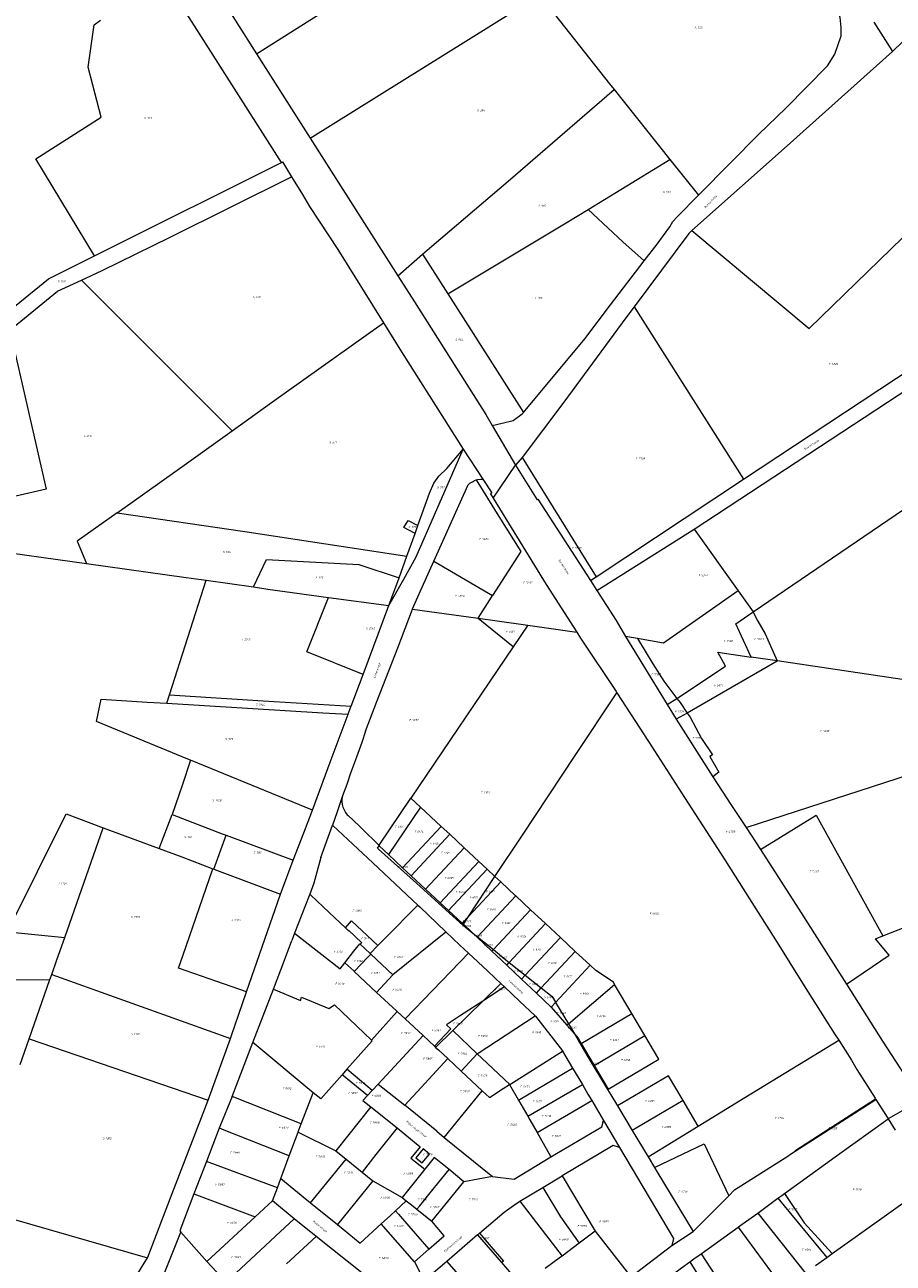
# Model space of a CAD drawing. Header units: metres. Extents: x 200548 to 205192, y 394703 to 399160.
# Tile 31 of 38: x 203335 to 203719, y 397116 to 397664. Entities that reach past the tile are written whole.
import ezdxf
from ezdxf.enums import TextEntityAlignment as Align
from ezdxf.lldxf.tags import DXFTag

# ---------------------------------------------------------------- set-up
doc = ezdxf.new("R2010")
doc.units = ezdxf.units.M
doc.layers.get('0').update_dxf_attribs({"lineweight": 25})
for name, color, linetype, lineweight in [('B-WE-KG-GRENS_PERCEEL-G', 150, 'KG-PERCEEL', 18), ('B-WE-KG-GRENS_PERCEEL-S', 150, 'Continuous', 25), ('B-WE-OG-BEBOUWING_STRAATNAAM-T18', 10, 'Continuous', 18)]:
    doc.layers.add(name, color=color, linetype=linetype, lineweight=lineweight)
doc.styles.add('NLCS-ISO', font='NLCS-ISO.ttf')
doc.styles.add('NLCS-ISO-M500-T18', font='NLCS-ISO.ttf', dxfattribs={"height": 0.9})
doc.styles.get("Standard").update_dxf_attribs({"font": 'NLCS-ISO.ttf'})
tags = doc.linetypes.add('KG-PERCEEL', pattern='A,5.5,-2,["P",Standard,S=1.8,R=0,X=-0.5,Y=-0.9],-2,5.5,-2,[5,NLCS.shx,S=0.75,R=0,X=0,Y=0],-2', length=19).pattern_tags.tags
tags[6] = DXFTag(74, 10)

# ---------------------------------------------------------------- blocks, each defined once
blk = doc.blocks.new('SKG-PERCEELNUMMER-SO')
at = {"style": 'NLCS-ISO', "oblique": 10, "flags": 1}
for tag, p in [('GEMEENTECODE', (0, 2.6)), ('PERCEELGROOTTE', (0, -2.4))]:
    blk.add_attdef(tag, text='', height=1.8, dxfattribs=at).set_placement(p, align=Align.MIDDLE_CENTER)
at = {"style": 'NLCS-ISO', "oblique": 10}
blk.add_attdef('SECTIE', text='', height=1.8, dxfattribs=at).set_placement((-0.5, 0), align=Align.MIDDLE_RIGHT)
blk.add_attdef('PERCEELNUMMER', text='', height=1.8, dxfattribs=at).set_placement((0.5, 0), align=Align.MIDDLE_LEFT)

msp = doc.modelspace()

# ---------------------------------------------------------------- linework, layer by layer
at = {"layer": 'B-WE-KG-GRENS_PERCEEL-G', "flags": 128}
for points in [[(203437.301, 397650.678), (203549.904, 397722.082), (203630.103, 397772.527)], [(203632.574, 397588.237), (203646.764, 397602.594), (203659.066, 397615.143), (203671.283, 397626.942), (203689.666, 397645.464), (203692.894, 397650.615), (203695.627, 397658.713), (203695.594, 397662.417), (203695.207, 397666.834), (203693.503, 397672.173), (203681.787, 397691.07), (203675.667, 397700.591)], [(203448.342, 397602.723), (203396.199, 397684.833)], [(203413.777, 397687.85), (203426.782, 397667.218), (203437.301, 397650.678)], [(203718.365, 397651.759), (203749.221, 397681.844), (203753.168, 397678.644)], [(203460.967, 397613.482), (203561.47, 397676.236), (203562.385, 397676.814)], [(203562.385, 397676.814), (203593.336, 397637.448), (203595.294, 397634.993)], [(203365.625, 397561.485), (203339.742, 397604.381), (203368.593, 397622.77), (203362.932, 397644.798), (203365.486, 397663.624), (203368.34, 397665.593)], [(203710.049, 397664.778), (203718.365, 397651.759)], [(203718.365, 397651.759), (203671.783, 397610.063), (203629.706, 397572.588)], [(203437.301, 397650.678), (203460.967, 397613.482)], [(203510.691, 397562.16), (203514.717, 397565.662), (203548.434, 397594.508), (203595.294, 397634.993)], [(203595.294, 397634.993), (203619.976, 397604.048)], [(203460.967, 397613.482), (203469.231, 397600.496), (203499.708, 397552.608)], [(203365.625, 397561.485), (203369.179, 397563.265), (203448.342, 397602.723)], [(203448.342, 397602.723), (203448.786, 397602.968), (203452.686, 397596.31)], [(203583.797, 397581.988), (203619.976, 397604.048)], [(203619.976, 397604.048), (203632.574, 397588.237)], [(203359.88, 397550.684), (203369.032, 397554.932), (203399.13, 397569.661), (203452.686, 397596.31)], [(203452.686, 397596.31), (203457.598, 397588.494), (203460.762, 397583.314), (203473.262, 397564.297), (203493.346, 397531.854)], [(203608.659, 397559.293), (203614.329, 397566.659), (203619.973, 397574.329), (203621.314, 397576.664), (203623.147, 397578.691), (203632.574, 397588.237)], [(203629.706, 397572.588), (203681.45, 397529.329), (203743.494, 397589.628)], [(203521.871, 397544.58), (203574.098, 397576.085), (203583.797, 397581.988)], [(203583.797, 397581.988), (203599.183, 397567.704), (203608.659, 397559.293)], [(203628.472, 397571.489), (203628.256, 397571.295), (203604.139, 397538.969)], [(203629.706, 397572.588), (203628.472, 397571.489)], [(203309.439, 397522.345), (203326.362, 397535.744), (203345.392, 397551.347), (203365.625, 397561.485)], [(203499.708, 397552.608), (203510.691, 397562.16)], [(203510.691, 397562.16), (203521.871, 397544.58)], [(203555.225, 397492.224), (203582.379, 397524.718), (203593.677, 397539.803), (203608.659, 397559.293)], [(203499.708, 397552.608), (203507.029, 397541.109), (203538.594, 397491.31), (203541.363, 397486.404)], [(203328.277, 397528.606), (203349.324, 397545.787), (203359.88, 397550.684)], [(203359.88, 397550.684), (203394.729, 397515.866), (203426.519, 397484.096)], [(203521.871, 397544.58), (203533.02, 397527.053), (203555.225, 397492.224)], [(203652.539, 397462.76), (203742.641, 397522.225), (203772.753, 397541.907)], [(203604.139, 397538.969), (203600.457, 397534.029), (203573.151, 397496.715), (203554.614, 397472.292)], [(203604.139, 397538.969), (203652.539, 397462.76)], [(203630.672, 397440.649), (203776.275, 397536.213), (203798.602, 397499.79)], [(203426.519, 397484.096), (203443.963, 397496.607), (203493.346, 397531.854)], [(203493.346, 397531.854), (203501.285, 397519.035), (203528.585, 397475.916)], [(203328.277, 397528.606), (203344.288, 397458.295), (203270.228, 397441.193), (203270.275, 397437.677)], [(203541.363, 397486.404), (203545.786, 397487.41), (203550.769, 397488.602), (203554.642, 397491.528), (203555.225, 397492.224)], [(203375.739, 397447.845), (203401.169, 397465.918), (203426.519, 397484.096)], [(203541.363, 397486.404), (203551.771, 397468.883)], [(203495.825, 397406.81), (203502.395, 397418.575), (203507.908, 397428.408), (203528.585, 397475.916)], [(203508.608, 397442.199), (203513.732, 397456.489), (203515.624, 397460.987), (203517.868, 397464.015), (203521.435, 397467.442), (203528.585, 397475.916)], [(203528.585, 397475.916), (203537.289, 397462.752)], [(203554.614, 397472.292), (203551.771, 397468.883)], [(203554.614, 397472.292), (203587.365, 397419.491)], [(203541.805, 397454.345), (203551.771, 397468.883)], [(203551.771, 397468.883), (203561.311, 397453.586), (203561.647, 397453.821), (203584.828, 397417.846)], [(203515.672, 397426.48), (203519.006, 397433.911), (203526.744, 397451.142), (203530.774, 397460.262), (203531.536, 397460.934), (203531.913, 397461.117), (203532.739, 397461.477), (203533.586, 397462.086), (203534.325, 397462.379)], [(203534.325, 397462.379), (203534.408, 397462.411), (203534.96, 397462.542), (203536.363, 397462.721), (203537.289, 397462.752)], [(203534.325, 397462.379), (203544.411, 397446.16), (203554.043, 397430.775), (203541.632, 397411.326)], [(203537.289, 397462.752), (203541.347, 397456.611), (203540.66, 397456.167), (203541.805, 397454.345)], [(203587.365, 397419.491), (203652.539, 397462.76)], [(203541.805, 397454.345), (203565.341, 397416.147), (203578.786, 397395.07)], [(203656.759, 397404.018), (203726.927, 397451.845)], [(203375.739, 397447.845), (203358.08, 397435.297), (203362.112, 397425.394)], [(203375.739, 397447.845), (203432.073, 397439.52), (203503.749, 397428.713)], [(203507.344, 397438.669), (203502.414, 397441.329), (203504.257, 397444.424), (203508.608, 397442.199)], [(203503.749, 397428.713), (203507.344, 397438.669)], [(203507.344, 397438.669), (203508.608, 397442.199)], [(203587.664, 397413.459), (203630.672, 397440.649)], [(203630.672, 397440.649), (203650.146, 397413.306)], [(203287.611, 397435.91), (203315.559, 397431.919), (203362.112, 397425.394)], [(203435.966, 397415.119), (203441.762, 397427.26), (203482.534, 397424.955), (203500.267, 397419.031)], [(203500.267, 397419.031), (203503.749, 397428.713)], [(203362.112, 397425.394), (203406.196, 397419.267), (203415.069, 397418.04)], [(203506.197, 397405.302), (203506.232, 397405.396), (203509.2, 397412.037), (203515.672, 397426.48)], [(203515.672, 397426.48), (203541.632, 397411.326)], [(203398.793, 397367.338), (203415.069, 397418.04)], [(203415.069, 397418.04), (203435.966, 397415.119)], [(203495.825, 397406.81), (203500.267, 397419.031)], [(203584.828, 397417.846), (203587.365, 397419.491)], [(203584.828, 397417.846), (203587.664, 397413.459)], [(203435.966, 397415.119), (203442.344, 397414.127), (203469.12, 397410.464)], [(203459.52, 397386.353), (203469.12, 397410.464)], [(203469.12, 397410.464), (203495.825, 397406.81)], [(203535.28, 397401.244), (203540.346, 397409.298), (203541.632, 397411.326)], [(203587.664, 397413.459), (203596.219, 397400.199), (203600.319, 397393.224)], [(203650.146, 397413.306), (203617.122, 397390.219), (203605.712, 397392.288)], [(203650.146, 397413.306), (203656.759, 397404.018)], [(203484.352, 397376.41), (203495.825, 397406.81)], [(203485.503, 397351.344), (203490.523, 397364.382), (203499.69, 397388.09), (203506.197, 397405.302)], [(203506.197, 397405.302), (203535.28, 397401.244)], [(203550.669, 397388.537), (203535.193, 397401.107), (203535.28, 397401.244)], [(203535.28, 397401.244), (203543.558, 397400.096), (203557.146, 397398.187)], [(203655.875, 397384.049), (203649.041, 397398.714), (203656.759, 397404.018)], [(203656.759, 397404.018), (203656.795, 397403.966), (203658.882, 397399.882), (203662.035, 397394.394), (203667.339, 397382.335)], [(203557.179, 397398.182), (203550.669, 397388.537)], [(203557.146, 397398.187), (203557.179, 397398.182)], [(203557.179, 397398.182), (203578.786, 397395.07)], [(203578.786, 397395.07), (203580.477, 397392.418), (203596.18, 397368.838), (203596.549, 397368.266)], [(203550.669, 397388.537), (203505.523, 397321.648)], [(203605.712, 397392.288), (203600.319, 397393.224)], [(203600.319, 397393.224), (203618.687, 397363.089)], [(203605.712, 397392.288), (203612.408, 397381.063), (203617.334, 397373.362), (203622.979, 397365.728)], [(203484.352, 397376.41), (203459.52, 397386.353)], [(203622.979, 397365.728), (203644.526, 397380.055), (203641.183, 397386.249), (203655.875, 397384.049)], [(203667.339, 397382.335), (203655.875, 397384.049)], [(203667.339, 397382.335), (203667.399, 397382.2), (203627.629, 397359.291)], [(203814.307, 397360.436), (203667.339, 397382.335)], [(203479.063, 397362.396), (203484.352, 397376.41)], [(203397.638, 397363.739), (203398.793, 397367.338)], [(203398.793, 397367.338), (203440.297, 397364.782)], [(203542.654, 397287.062), (203554.754, 397305.382), (203578.121, 397340.563), (203596.549, 397368.266)], [(203596.549, 397368.266), (203610.527, 397346.672), (203626.465, 397322.01), (203644.301, 397294.374), (203655.152, 397277.244), (203666.615, 397259.105), (203679.311, 397238.789), (203692.751, 397217.505), (203694.562, 397214.664)], [(203408.08, 397338.487), (203406.994, 397338.931), (203366.529, 397355.558), (203368.63, 397365.41), (203389.018, 397364.155), (203397.638, 397363.739)], [(203397.638, 397363.739), (203466.58, 397359.479), (203477.78, 397358.799)], [(203440.297, 397364.782), (203479.063, 397362.396)], [(203477.78, 397358.799), (203478.812, 397361.73), (203479.063, 397362.396)], [(203618.687, 397363.089), (203622.979, 397365.728)], [(203618.687, 397363.089), (203622.784, 397356.638)], [(203622.979, 397365.728), (203624.466, 397363.929), (203627.629, 397359.291)], [(203462.025, 397316.419), (203469.904, 397337.64), (203477.78, 397358.799)], [(203627.629, 397359.291), (203622.784, 397356.638)], [(203622.784, 397356.638), (203638.876, 397331.12)], [(203627.629, 397359.291), (203628.881, 397357.442), (203633.863, 397348.113), (203638.755, 397340.789), (203637.643, 397340.052), (203641.616, 397333.197), (203638.876, 397331.12)], [(203485.503, 397351.344), (203483.794, 397346.371), (203482.054, 397341.452), (203480.428, 397336.956), (203478.875, 397332.717), (203477.136, 397327.72), (203475.353, 397322.658)], [(203653.647, 397308.662), (203793.04, 397353.931)], [(203408.08, 397338.487), (203404.366, 397327.354)], [(203462.025, 397316.419), (203408.08, 397338.487)], [(203638.876, 397331.12), (203647.221, 397318.483), (203653.647, 397308.662)], [(203404.366, 397327.354), (203399.946, 397314.505)], [(203475.353, 397322.658), (203472.738, 397315.227)], [(203475.353, 397322.658), (203474.982, 397321.259), (203474.947, 397320.145), (203475.119, 397318.949), (203475.48, 397317.711), (203475.976, 397316.528), (203476.634, 397315.406), (203477.401, 397314.39), (203477.832, 397313.953), (203482.587, 397309.422), (203486.274, 397305.791), (203488.81, 397303.405), (203491.446, 397300.796)], [(203491.533, 397300.925), (203505.523, 397321.648)], [(203509.73, 397317.775), (203495.596, 397296.764)], [(203509.73, 397317.775), (203505.523, 397321.648)], [(203509.73, 397317.775), (203518.917, 397309.202)], [(203312.716, 397264.138), (203327.822, 397263.768), (203353.209, 397314.694), (203369.51, 397308.627)], [(203394.218, 397299.43), (203399.946, 397314.505)], [(203399.946, 397314.505), (203422.094, 397305.94), (203423.913, 397305.262)], [(203453.531, 397294.263), (203458.232, 397306.294), (203462.025, 397316.419)], [(203472.738, 397315.227), (203470.809, 397309.745)], [(203659.93, 397298.989), (203684.647, 397314.221), (203714, 397260.762)], [(203352.533, 397260.09), (203369.51, 397308.627)], [(203369.51, 397308.627), (203394.218, 397299.43)], [(203465.741, 397295.445), (203470.809, 397309.745)], [(203470.809, 397309.745), (203470.984, 397309.582)], [(203470.984, 397309.582), (203488.627, 397293.081), (203508.598, 397274.368)], [(203501.846, 397290.891), (203518.917, 397309.202)], [(203518.917, 397309.202), (203522.645, 397305.723)], [(203653.647, 397308.662), (203659.93, 397298.989)], [(203418.449, 397290.313), (203423.913, 397305.262)], [(203423.913, 397305.262), (203453.531, 397294.263)], [(203491.533, 397300.925), (203491.446, 397300.796)], [(203491.446, 397300.796), (203491.575, 397300.668)], [(203522.645, 397305.723), (203505.562, 397287.399)], [(203522.645, 397305.723), (203529.037, 397299.758)], [(203394.218, 397299.43), (203404.249, 397295.695), (203417.94, 397290.506)], [(203465.741, 397295.445), (203462.686, 397284.124), (203460.837, 397279.287)], [(203490.809, 397299.528), (203491.51, 397300.572)], [(203490.809, 397299.528), (203491.176, 397299.192), (203507.963, 397284.173), (203524.212, 397269.426), (203528.485, 397265.608)], [(203491.51, 397300.572), (203491.575, 397300.668)], [(203495.596, 397296.764), (203491.51, 397300.572)], [(203501.846, 397290.891), (203495.596, 397296.764)], [(203529.037, 397299.758), (203511.952, 397281.394)], [(203529.037, 397299.758), (203535.485, 397293.747)], [(203659.93, 397298.989), (203677.902, 397271.069), (203697.961, 397239.442)], [(203432.914, 397236.074), (203419.751, 397240.656), (203402.81, 397246.552), (203404.677, 397251.976), (203417.94, 397290.506)], [(203417.94, 397290.506), (203418.449, 397290.313)], [(203418.449, 397290.313), (203447.848, 397279.215)], [(203447.848, 397279.215), (203448.269, 397280.455), (203453.531, 397294.263)], [(203505.562, 397287.399), (203501.846, 397290.891)], [(203535.485, 397293.747), (203518.414, 397275.436)], [(203539.224, 397290.262), (203522.157, 397271.971)], [(203535.485, 397293.747), (203539.224, 397290.262)], [(203542.654, 397287.062), (203539.224, 397290.262)], [(203511.952, 397281.394), (203505.562, 397287.399)], [(203530.966, 397269.365), (203542.654, 397287.062)], [(203530.966, 397269.365), (203545.225, 397284.664)], [(203545.225, 397284.664), (203542.654, 397287.062)], [(203551.805, 397278.524), (203545.225, 397284.664)], [(203432.914, 397236.074), (203447.848, 397279.215)], [(203460.837, 397279.287), (203460.534, 397278.494)], [(203460.837, 397279.287), (203461.279, 397278.842)], [(203461.279, 397278.842), (203461.277, 397278.795)], [(203511.952, 397281.394), (203518.414, 397275.436)], [(203460.534, 397278.494), (203460.52, 397278.458), (203454.125, 397262.041)], [(203461.277, 397278.795), (203469.376, 397271.151)], [(203490.964, 397256.52), (203494.326, 397259.946), (203508.598, 397274.368)], [(203508.598, 397274.368), (203509.388, 397273.626), (203520.963, 397262.632)], [(203518.414, 397275.436), (203522.157, 397271.971)], [(203534.922, 397260.396), (203551.824, 397278.506)], [(203551.824, 397278.506), (203551.805, 397278.524)], [(203558.386, 397272.385), (203551.824, 397278.506)], [(203714, 397260.762), (203734.338, 397268.764), (203732.128, 397274.475), (203737.011, 397275.981)], [(203469.376, 397271.151), (203476.539, 397264.33)], [(203522.157, 397271.971), (203528.197, 397266.381)], [(203528.197, 397266.381), (203530.944, 397269.331)], [(203528.693, 397265.922), (203530.944, 397269.331)], [(203530.944, 397269.331), (203530.966, 397269.365)], [(203541.938, 397254.724), (203558.397, 397272.375)], [(203558.397, 397272.375), (203558.386, 397272.385)], [(203564.967, 397266.245), (203558.397, 397272.375)], [(203312.716, 397264.138), (203352.533, 397260.09)], [(203476.539, 397264.33), (203479.24, 397267.451), (203490.964, 397256.52)], [(203476.539, 397264.33), (203477.799, 397263.131)], [(203477.799, 397263.131), (203477.886, 397263.233)], [(203477.886, 397263.233), (203477.955, 397263.305)], [(203477.955, 397263.305), (203480.828, 397260.594)], [(203497.474, 397243.575), (203497.559, 397243.668), (203520.963, 397262.632)], [(203520.963, 397262.632), (203527.143, 397256.764), (203531.032, 397253.117)], [(203528.197, 397266.381), (203528.693, 397265.922)], [(203528.485, 397265.608), (203528.693, 397265.922)], [(203528.485, 397265.608), (203528.571, 397265.531), (203532.849, 397262.072)], [(203528.693, 397265.922), (203532.527, 397262.376), (203532.849, 397262.072)], [(203548.964, 397249.063), (203564.981, 397266.232)], [(203564.981, 397266.232), (203564.967, 397266.245)], [(203571.548, 397260.106), (203564.981, 397266.232)], [(203346.806, 397243.718), (203349.063, 397250.164), (203352.533, 397260.09)], [(203444.742, 397237.252), (203449.68, 397250), (203452.844, 397258.819)], [(203454.125, 397262.041), (203452.844, 397258.819)], [(203454.125, 397262.041), (203474.227, 397246.277), (203476.317, 397248.951)], [(203480.26, 397254.003), (203482.884, 397257.365)], [(203480.828, 397260.594), (203483.757, 397257.773)], [(203482.884, 397257.365), (203483.139, 397257.125)], [(203483.757, 397257.773), (203483.688, 397257.701), (203483.139, 397257.125)], [(203483.139, 397257.125), (203487.505, 397252.996)], [(203532.849, 397262.072), (203534.922, 397260.396)], [(203532.849, 397262.072), (203534.773, 397260.257)], [(203534.773, 397260.257), (203534.922, 397260.396)], [(203534.773, 397260.257), (203534.783, 397260.247)], [(203534.783, 397260.247), (203541.33, 397254.072)], [(203534.922, 397260.396), (203541.938, 397254.724)], [(203571.548, 397260.106), (203556.034, 397243.448)], [(203578.129, 397253.967), (203571.548, 397260.106)], [(203697.961, 397239.442), (203716.914, 397252.291), (203710.831, 397259.499), (203714, 397260.762)], [(203476.317, 397248.951), (203480.26, 397254.003)], [(203487.784, 397252.732), (203486.384, 397251.276)], [(203487.505, 397252.996), (203490.964, 397256.52)], [(203487.505, 397252.996), (203487.784, 397252.732)], [(203487.784, 397252.732), (203497.474, 397243.575)], [(203515.265, 397236.791), (203531.032, 397253.117)], [(203531.032, 397253.117), (203539.296, 397245.374)], [(203541.938, 397254.724), (203541.33, 397254.072)], [(203541.33, 397254.072), (203547.877, 397247.896)], [(203541.938, 397254.724), (203547.507, 397250.221), (203548.964, 397249.063)], [(203563.103, 397237.833), (203578.129, 397253.967)], [(203584.71, 397247.827), (203578.129, 397253.967)], [(203476.317, 397248.951), (203480.236, 397245.292)], [(203480.605, 397245.261), (203486.384, 397251.276)], [(203547.877, 397247.896), (203548.964, 397249.063)], [(203547.877, 397247.896), (203554.424, 397241.72)], [(203548.964, 397249.063), (203556.034, 397243.448)], [(203584.73, 397247.809), (203569.461, 397231.423)], [(203584.73, 397247.809), (203584.71, 397247.827)], [(203595.55, 397239.354), (203594.968, 397240.342), (203587.219, 397245.486), (203584.73, 397247.809)], [(203220.041, 397241.104), (203279.119, 397241.281), (203346.015, 397241.456)], [(203336.87, 397215.324), (203346.015, 397241.456)], [(203346.015, 397241.456), (203346.806, 397243.718)], [(203346.806, 397243.718), (203425.77, 397215.495)], [(203480.236, 397245.292), (203480.446, 397245.096)], [(203480.605, 397245.261), (203480.446, 397245.096)], [(203480.446, 397245.096), (203490.348, 397235.852)], [(203490.348, 397235.852), (203497.474, 397243.575)], [(203539.296, 397245.374), (203542.767, 397242.126), (203545.253, 397239.78)], [(203554.424, 397241.72), (203556.034, 397243.448)], [(203554.424, 397241.72), (203560.971, 397235.544)], [(203556.034, 397243.448), (203563.103, 397237.833)], [(203425.77, 397215.495), (203426.24, 397216.796), (203432.914, 397236.074)], [(203435.654, 397213.652), (203444.742, 397237.252)], [(203444.742, 397237.252), (203456.686, 397232.313), (203457.226, 397233.76), (203469.306, 397228.762), (203471.801, 397230.289), (203488.14, 397214.708)], [(203490.348, 397235.852), (203499.127, 397227.66), (203499.502, 397227.311)], [(203502.965, 397224.086), (203515.265, 397236.791)], [(203537.251, 397231.932), (203545.253, 397239.78)], [(203546.915, 397238.211), (203537.251, 397231.932)], [(203545.253, 397239.78), (203546.915, 397238.211)], [(203546.915, 397238.211), (203553.471, 397232.01), (203560.461, 397225.4)], [(203560.971, 397235.544), (203563.103, 397237.833)], [(203560.971, 397235.544), (203567.533, 397229.353)], [(203563.103, 397237.833), (203567.938, 397233.992), (203569.45, 397231.442)], [(203575.103, 397221.907), (203595.55, 397239.354)], [(203603.125, 397226.501), (203595.55, 397239.354)], [(203697.961, 397239.442), (203713.93, 397214.222), (203723.743, 397199.079)], [(203523.978, 397218.914), (203524.03, 397218.965), (203537.251, 397231.932)], [(203537.251, 397231.932), (203527.01, 397225.278)], [(203567.533, 397229.353), (203569.461, 397231.423)], [(203569.45, 397231.442), (203569.461, 397231.423)], [(203569.461, 397231.423), (203575.103, 397221.907)], [(203488.14, 397214.708), (203499.502, 397227.311)], [(203499.502, 397227.311), (203502.965, 397224.086)], [(203502.965, 397224.086), (203510.876, 397216.717)], [(203527.01, 397225.278), (203521.219, 397221.529), (203523.143, 397219.705)], [(203534.746, 397208.708), (203560.461, 397225.4)], [(203560.461, 397225.4), (203560.511, 397225.353), (203572.49, 397209.977), (203572.526, 397209.915)], [(203567.533, 397229.353), (203574.417, 397221.332)], [(203580.72, 397213.282), (203603.125, 397226.501)], [(203608.903, 397216.697), (203603.125, 397226.501)], [(203515.927, 397212.012), (203523.143, 397219.705)], [(203516.448, 397211.527), (203523.978, 397218.914)], [(203523.978, 397218.914), (203534.746, 397208.708)], [(203575.103, 397221.907), (203574.417, 397221.332)], [(203574.417, 397221.332), (203577.736, 397217.466)], [(203575.103, 397221.907), (203577.736, 397217.466)], [(203332.909, 397204.008), (203336.87, 397215.324)], [(203336.87, 397215.324), (203415.872, 397188.223)], [(203415.872, 397188.223), (203425.77, 397215.495)], [(203426.465, 397189.822), (203435.654, 397213.652)], [(203462.386, 397191.446), (203435.654, 397213.652)], [(203488.411, 397214.451), (203477.268, 397201.833)], [(203488.14, 397214.708), (203488.411, 397214.451)], [(203510.876, 397216.717), (203491.001, 397195.326)], [(203510.876, 397216.717), (203515.927, 397212.012)], [(203577.736, 397217.466), (203583.266, 397208.138), (203592.456, 397192.961)], [(203577.736, 397217.466), (203579.387, 397215.542), (203580.72, 397213.282)], [(203580.72, 397213.282), (203586.504, 397203.48)], [(203586.504, 397203.48), (203608.903, 397216.697)], [(203592.644, 397193.072), (203615.021, 397206.317), (203608.903, 397216.697)], [(203632.438, 397176.713), (203653.051, 397189.348), (203694.562, 397214.664)], [(203694.562, 397214.664), (203700.174, 397205.847), (203702.518, 397201.786), (203710.658, 397189.074), (203710.819, 397188.818)], [(203515.927, 397212.012), (203516.448, 397211.527)], [(203516.448, 397211.527), (203517.696, 397210.363), (203521.811, 397206.529)], [(203527.675, 397201.065), (203534.746, 397208.708)], [(203534.746, 397208.708), (203536.856, 397206.702), (203549.193, 397195.152)], [(203549.193, 397195.152), (203572.526, 397209.915)], [(203572.526, 397209.915), (203576.984, 397202.353)], [(203510.021, 397193.785), (203521.811, 397206.529)], [(203521.811, 397206.529), (203527.675, 397201.065)], [(203553.035, 397188.196), (203576.984, 397202.353)], [(203576.984, 397202.353), (203581.285, 397195.056)], [(203586.504, 397203.48), (203592.644, 397193.072)], [(203475.137, 397199.42), (203465.68, 397188.709), (203462.386, 397191.446)], [(203477.268, 397201.833), (203475.137, 397199.42)], [(203486.394, 397190.307), (203475.137, 397199.42)], [(203488.356, 397192.445), (203477.268, 397201.833)], [(203527.675, 397201.065), (203537.018, 397192.358)], [(203625.762, 397188.056), (203619.325, 397198.989), (203596.825, 397185.682)], [(203457.089, 397177.741), (203462.386, 397191.446)], [(203488.356, 397192.445), (203486.394, 397190.307)], [(203491.001, 397195.326), (203488.356, 397192.445)], [(203491.001, 397195.326), (203502.775, 397185.928)], [(203502.775, 397185.928), (203510.021, 397193.785)], [(203528.553, 397181.985), (203537.018, 397192.358)], [(203537.018, 397192.358), (203540.175, 397189.417)], [(203540.175, 397189.417), (203546.218, 397193.276), (203549.036, 397195.053)], [(203549.036, 397195.053), (203549.193, 397195.152)], [(203549.036, 397195.053), (203553.035, 397188.196)], [(203557.189, 397181.075), (203581.285, 397195.056)], [(203581.285, 397195.056), (203583.766, 397190.851), (203585.44, 397188.008)], [(203592.456, 397192.961), (203592.644, 397193.072)], [(203592.456, 397192.961), (203593.92, 397190.543), (203596.825, 397185.682)], [(203389.158, 397118.514), (203389.287, 397118.721), (203399.351, 397145.023), (203413.783, 397182.494), (203415.872, 397188.223)], [(203426.465, 397189.822), (203421.133, 397176.496)], [(203457.089, 397177.741), (203426.465, 397189.822)], [(203486.394, 397190.307), (203484.322, 397188.091), (203487.853, 397185.286)], [(203516.996, 397174.46), (203502.775, 397185.928)], [(203553.035, 397188.196), (203557.189, 397181.075)], [(203561.335, 397173.912), (203585.44, 397188.008)], [(203585.44, 397188.008), (203590.677, 397179.121)], [(203625.762, 397188.056), (203603.338, 397174.782)], [(203632.438, 397176.713), (203625.762, 397188.056)], [(203675.367, 397165.567), (203710.988, 397188.549)], [(203687.664, 397173.845), (203710.819, 397188.818)], [(203710.819, 397188.818), (203710.881, 397188.719)], [(203710.881, 397188.719), (203710.988, 397188.549)], [(203710.988, 397188.549), (203715.992, 397180.711), (203716.432, 397179.992)], [(203730.814, 397188.202), (203716.432, 397179.992)], [(203487.853, 397185.286), (203472.381, 397165.75)], [(203487.853, 397185.286), (203499.432, 397175.89)], [(203520.17, 397171.728), (203528.553, 397181.985)], [(203557.189, 397181.075), (203558.134, 397179.458), (203561.335, 397173.912)], [(203596.825, 397185.682), (203603.338, 397174.782)], [(203420.85, 397175.796), (203415.257, 397161.118)], [(203421.133, 397176.496), (203420.85, 397175.796)], [(203420.871, 397175.788), (203420.85, 397175.796)], [(203420.965, 397175.753), (203420.871, 397175.788)], [(203451.711, 397163.646), (203422.968, 397174.991), (203420.965, 397175.753)], [(203455.636, 397173.985), (203455.714, 397174.188), (203457.089, 397177.741)], [(203499.432, 397175.89), (203490.048, 397164.132), (203483.986, 397156.371)], [(203499.432, 397175.89), (203509.656, 397167.576), (203505.545, 397162.471), (203511.653, 397157.725)], [(203567.391, 397163.067), (203589.874, 397176.435), (203590.677, 397179.121)], [(203590.677, 397179.121), (203597.728, 397167.242)], [(203603.338, 397174.782), (203610.294, 397163.14)], [(203610.294, 397163.14), (203632.438, 397176.713)], [(203670.632, 397146.907), (203693.033, 397163.106), (203716.432, 397179.992)], [(203716.432, 397179.992), (203719.542, 397174.93)], [(203451.711, 397163.646), (203455.636, 397173.985)], [(203455.636, 397173.985), (203472.381, 397165.75)], [(203516.996, 397174.46), (203520.17, 397171.728)], [(203520.17, 397171.728), (203541.57, 397154.372)], [(203561.335, 397173.912), (203567.391, 397163.067)], [(203675.17, 397165.847), (203687.664, 397173.845)], [(203472.381, 397165.75), (203476.892, 397162.035)], [(203597.728, 397167.242), (203594.89, 397168.156), (203572.394, 397154.685)], [(203597.728, 397167.242), (203621.483, 397127.015), (203620.849, 397123.932)], [(203613.148, 397158.387), (203635.081, 397168.859), (203645.966, 397145.919)], [(203672.538, 397163.745), (203672.852, 397163.944), (203675.367, 397165.567)], [(203675.367, 397165.567), (203675.17, 397165.847)], [(203415.257, 397161.118), (203409.598, 397146.722)], [(203446.505, 397149.445), (203415.257, 397161.118)], [(203448.033, 397153.489), (203451.711, 397163.646)], [(203461.193, 397142.792), (203476.892, 397162.035)], [(203476.892, 397162.035), (203483.986, 397156.371)], [(203515.746, 397162.849), (203511.653, 397157.725)], [(203522.366, 397157.484), (203515.746, 397162.849)], [(203541.57, 397154.372), (203551.196, 397153.289), (203567.391, 397163.067)], [(203610.294, 397163.14), (203613.148, 397158.387)], [(203613.148, 397158.387), (203614.186, 397156.656), (203630.171, 397130.089)], [(203645.966, 397145.919), (203648.549, 397148.521), (203672.538, 397163.745)], [(203446.505, 397149.445), (203448.033, 397153.489)], [(203448.033, 397153.489), (203461.193, 397142.792)], [(203483.986, 397156.371), (203488.748, 397152.498)], [(203511.653, 397157.725), (203501.661, 397145.129)], [(203508.201, 397139.955), (203509.484, 397141.526), (203513.447, 397146.523), (203519.152, 397153.496), (203522.366, 397157.484)], [(203528.957, 397152.142), (203522.366, 397157.484)], [(203541.57, 397154.372), (203528.957, 397152.142)], [(203563.864, 397149.567), (203572.394, 397154.685)], [(203572.394, 397154.685), (203586.915, 397130.206)], [(203444.328, 397143.685), (203446.505, 397149.445)], [(203488.748, 397152.498), (203473.073, 397133.168)], [(203488.748, 397152.498), (203501.661, 397145.129)], [(203514.751, 397134.619), (203528.957, 397152.142)], [(203553.695, 397143.486), (203563.864, 397149.567)], [(203563.864, 397149.567), (203571.579, 397136.627), (203579.851, 397124.907)], [(203691.73, 397120.384), (203703.921, 397129.066), (203734.626, 397150.988)], [(203409.598, 397146.722), (203403.383, 397130.457)], [(203409.598, 397146.722), (203436.631, 397136.592)], [(203444.328, 397143.685), (203436.631, 397136.592)], [(203453.967, 397135.711), (203444.328, 397143.685)], [(203461.193, 397142.792), (203473.073, 397133.168)], [(203498.669, 397139.284), (203503.49, 397143.662)], [(203501.661, 397145.129), (203503.49, 397143.662)], [(203503.49, 397143.662), (203505.837, 397141.856), (203508.201, 397139.955)], [(203535.868, 397129.335), (203546.743, 397138.661), (203550.786, 397141.625), (203553.695, 397143.486)], [(203553.695, 397143.486), (203572.325, 397119.267)], [(203630.171, 397130.089), (203645.966, 397145.919)], [(203658.772, 397138.275), (203667.724, 397144.798)], [(203667.724, 397144.798), (203669.399, 397146.013), (203670.632, 397146.907)], [(203667.724, 397144.798), (203689.295, 397118.651)], [(203670.632, 397146.907), (203679.342, 397133.951), (203691.73, 397120.384)], [(203310.829, 397140.977), (203389.158, 397118.514)], [(203436.631, 397136.592), (203415.386, 397116.898)], [(203492.399, 397133.575), (203496.457, 397137.241), (203498.669, 397139.284)], [(203498.669, 397139.284), (203500.031, 397137.8), (203504.63, 397132.46), (203510.552, 397125.69), (203513.487, 397122.296)], [(203508.201, 397139.955), (203510.501, 397138.092), (203514.751, 397134.619)], [(203650.167, 397132.017), (203651.938, 397133.297), (203658.772, 397138.275)], [(203658.772, 397138.275), (203679.784, 397111.912)], [(203453.967, 397135.711), (203447.699, 397129.928), (203423.823, 397107.781)], [(203463.642, 397127.905), (203453.967, 397135.711)], [(203473.073, 397133.168), (203483.128, 397124.932), (203492.399, 397133.575)], [(203507.097, 397116.708), (203492.399, 397133.575)], [(203513.487, 397122.296), (203520.271, 397128.191), (203514.751, 397134.619)], [(203633.708, 397120.225), (203650.167, 397132.017)], [(203650.167, 397132.017), (203664.807, 397112.04)], [(203393.901, 397104.812), (203400.039, 397120.273), (203403.836, 397129.831)], [(203403.383, 397130.457), (203403.836, 397129.831)], [(203403.836, 397129.831), (203413.163, 397119.302)], [(203463.642, 397127.905), (203450.591, 397115.769)], [(203484.535, 397111.216), (203463.642, 397127.905)], [(203535.022, 397128.609), (203534.982, 397128.652), (203521.444, 397116.906)], [(203535.022, 397128.609), (203535.868, 397129.335)], [(203545.633, 397116.421), (203535.022, 397128.609)], [(203535.868, 397129.335), (203540.141, 397124.319), (203546.383, 397117.066)], [(203586.915, 397130.206), (203579.851, 397124.907)], [(203586.915, 397130.206), (203602.638, 397110.106)], [(203620.849, 397123.932), (203630.171, 397130.089)], [(203513.487, 397122.296), (203507.097, 397116.708)], [(203579.851, 397124.907), (203572.325, 397119.267)], [(203602.638, 397110.106), (203620.849, 397123.932)], [(203628.696, 397116.764), (203630.59, 397118.014), (203633.708, 397120.225)], [(203633.708, 397120.225), (203646.153, 397101.292), (203648.237, 397098.13)], [(203689.295, 397118.651), (203691.73, 397120.384)], [(203340.056, 397001.17), (203346.116, 397016.019), (203362.553, 397056.793), (203384.107, 397110.424), (203389.158, 397118.514)], [(203413.163, 397119.302), (203415.386, 397116.898)], [(203415.386, 397116.898), (203423.823, 397107.781)], [(203507.097, 397116.708), (203513.188, 397104.987)], [(203521.444, 397116.906), (203514.475, 397110.955), (203513.188, 397104.987)], [(203521.444, 397116.906), (203540.413, 397095.023)], [(203546.383, 397117.066), (203545.633, 397116.421)], [(203554.745, 397105.953), (203545.633, 397116.421)], [(203572.325, 397119.267), (203571.632, 397118.747), (203564.886, 397113.701)], [(203613.191, 397105.14), (203625.083, 397114.13), (203628.696, 397116.764)], [(203628.696, 397116.764), (203644.66, 397091.121)], [(203684.323, 397115.118), (203689.295, 397118.651)]]:
    msp.add_lwpolyline(points, dxfattribs=at)
msp.add_lwpolyline([(203513.692, 397164.365), (203510.941, 397166.639), (203507.763, 397162.73), (203510.534, 397160.496)], close=True, dxfattribs=at)

# ---------------------------------------------------------------- block references
at = {"layer": 'B-WE-KG-GRENS_PERCEEL-S', "xscale": 0.5, "yscale": 0.5, "zscale": 0.5}
for p, values in [((203631.886, 397662.243), {'PERCEELNUMMER': '355', 'SECTIE': 'S'}), ((203535.736, 397625.768), {'PERCEELNUMMER': '354', 'SECTIE': 'S'}), ((203388.651, 397622.358), {'PERCEELNUMMER': '363', 'SECTIE': 'S'}), ((203617.907, 397589.649), {'PERCEELNUMMER': '357', 'SECTIE': 'S'}), ((203562.756, 397583.563), {'PERCEELNUMMER': '965', 'SECTIE': 'S'}), ((203350.465, 397550.15), {'PERCEELNUMMER': '369', 'SECTIE': 'S'}), ((203436.733, 397543.295), {'PERCEELNUMMER': '370', 'SECTIE': 'S'}), ((203561.286, 397542.865), {'PERCEELNUMMER': '966', 'SECTIE': 'S'}), ((203526.15, 397524.396), {'PERCEELNUMMER': '964', 'SECTIE': 'S'}), ((203691.201, 397513.629), {'PERCEELNUMMER': '5323', 'SECTIE': 'F'}), ((203361.936, 397481.835), {'PERCEELNUMMER': '398', 'SECTIE': 'S'}), ((203470.459, 397479.004), {'PERCEELNUMMER': '371', 'SECTIE': 'S'}), ((203605.798, 397471.886), {'PERCEELNUMMER': '5588', 'SECTIE': 'F'}), ((203518.056, 397459.096), {'PERCEELNUMMER': '372', 'SECTIE': 'S'}), ((203505.464, 397441.542), {'PERCEELNUMMER': '373', 'SECTIE': 'S'}), ((203536.704, 397436.242), {'PERCEELNUMMER': '5406', 'SECTIE': 'F'}), ((203577.726, 397432.217), {'PERCEELNUMMER': '5587', 'SECTIE': 'F'}), ((203423.484, 397430.511), {'PERCEELNUMMER': '374', 'SECTIE': 'S'}), ((203464.385, 397419.1), {'PERCEELNUMMER': '375', 'SECTIE': 'S'}), ((203556.027, 397416.914), {'PERCEELNUMMER': '5407', 'SECTIE': 'F'}), ((203633.593, 397420.264), {'PERCEELNUMMER': '5344', 'SECTIE': 'F'}), ((203526.028, 397410.997), {'PERCEELNUMMER': '4720', 'SECTIE': 'F'}), ((203486.707, 397396.775), {'PERCEELNUMMER': '2143', 'SECTIE': 'S'}), ((203548.481, 397395.325), {'PERCEELNUMMER': '5187', 'SECTIE': 'F'}), ((203431.627, 397391.836), {'PERCEELNUMMER': '2145', 'SECTIE': 'S'}), ((203644.686, 397391.146), {'PERCEELNUMMER': '5590', 'SECTIE': 'F'}), ((203658.252, 397392.031), {'PERCEELNUMMER': '5823', 'SECTIE': 'F'}), ((203612.761, 397376.386), {'PERCEELNUMMER': '5589', 'SECTIE': 'F'}), ((203640.446, 397371.578), {'PERCEELNUMMER': '5617', 'SECTIE': 'F'}), ((203437.993, 397363.003), {'PERCEELNUMMER': '2144', 'SECTIE': 'S'}), ((203505.778, 397356.23), {'PERCEELNUMMER': '5932', 'SECTIE': 'F'}), ((203623.169, 397359.918), {'PERCEELNUMMER': '5771', 'SECTIE': 'F'}), ((203687.371, 397351.356), {'PERCEELNUMMER': '5618', 'SECTIE': 'F'}), ((203424.511, 397347.835), {'PERCEELNUMMER': '379', 'SECTIE': 'S'}), ((203630.925, 397348.222), {'PERCEELNUMMER': '5772', 'SECTIE': 'F'}), ((203537.388, 397324.245), {'PERCEELNUMMER': '6165', 'SECTIE': 'F'}), ((203418.818, 397320.753), {'PERCEELNUMMER': '1928', 'SECTIE': 'S'}), ((203499.355, 397309.07), {'PERCEELNUMMER': '6166', 'SECTIE': 'F'}), ((203508.105, 397306.849), {'PERCEELNUMMER': '6124', 'SECTIE': 'F'}), ((203645.565, 397306.888), {'PERCEELNUMMER': '4989', 'SECTIE': 'F'}), ((203406.377, 397304.465), {'PERCEELNUMMER': '381', 'SECTIE': 'S'}), ((203514.998, 397301.607), {'PERCEELNUMMER': '6125', 'SECTIE': 'F'}), ((203436.976, 397297.578), {'PERCEELNUMMER': '382', 'SECTIE': 'S'}), ((203519.853, 397297.529), {'PERCEELNUMMER': '6126', 'SECTIE': 'F'}), ((203500.862, 397291.23), {'PERCEELNUMMER': '6098', 'SECTIE': 'F'}), ((203682.609, 397289.313), {'PERCEELNUMMER': '5665', 'SECTIE': 'F'}), ((203350.645, 397283.968), {'PERCEELNUMMER': '1724', 'SECTIE': 'S'}), ((203521.373, 397286.364), {'PERCEELNUMMER': '6095', 'SECTIE': 'F'}), ((203526.34, 397280.25), {'PERCEELNUMMER': '6094', 'SECTIE': 'F'}), ((203539.608, 397280.352), {'PERCEELNUMMER': '6122', 'SECTIE': 'F'}), ((203532.405, 397277.871), {'PERCEELNUMMER': '6116', 'SECTIE': 'F'}), ((203382.749, 397269.142), {'PERCEELNUMMER': '2335', 'SECTIE': 'S'}), ((203427.222, 397267.77), {'PERCEELNUMMER': '2334', 'SECTIE': 'S'}), ((203480.639, 397271.907), {'PERCEELNUMMER': '6000', 'SECTIE': 'F'}), ((203540.078, 397272.504), {'PERCEELNUMMER': '6120', 'SECTIE': 'F'}), ((203611.951, 397270.693), {'PERCEELNUMMER': '6092', 'SECTIE': 'F'}), ((203529.234, 397265.161), {'PERCEELNUMMER': '6100', 'SECTIE': 'F'}), ((203529.278, 397267.211), {'PERCEELNUMMER': '6115', 'SECTIE': 'F'}), ((203546.748, 397266.52), {'PERCEELNUMMER': '6121', 'SECTIE': 'F'}), ((203484.606, 397259.794), {'PERCEELNUMMER': '5999', 'SECTIE': 'F'}), ((203534.185, 397260.905), {'PERCEELNUMMER': '6119', 'SECTIE': 'F'}), ((203538.953, 397256.74), {'PERCEELNUMMER': '6118', 'SECTIE': 'F'}), ((203553.546, 397260.615), {'PERCEELNUMMER': '6123', 'SECTIE': 'F'}), ((203472.352, 397253.856), {'PERCEELNUMMER': '5913', 'SECTIE': 'F'}), ((203498.916, 397251.422), {'PERCEELNUMMER': '4862', 'SECTIE': 'F'}), ((203545.343, 397251.159), {'PERCEELNUMMER': '6117', 'SECTIE': 'F'}), ((203560.361, 397254.731), {'PERCEELNUMMER': '6111', 'SECTIE': 'F'}), ((203481.41, 397249.72), {'PERCEELNUMMER': '6160', 'SECTIE': 'F'}), ((203567.185, 397248.854), {'PERCEELNUMMER': '6110', 'SECTIE': 'F'}), ((203488.879, 397244.43), {'PERCEELNUMMER': '6161', 'SECTIE': 'F'}), ((203552.045, 397245.341), {'PERCEELNUMMER': '6106', 'SECTIE': 'F'}), ((203573.973, 397242.897), {'PERCEELNUMMER': '6112', 'SECTIE': 'F'}), ((203473.115, 397239.749), {'PERCEELNUMMER': '5910', 'SECTIE': 'F'}), ((203498.32, 397237.064), {'PERCEELNUMMER': '5476', 'SECTIE': 'F'}), ((203543.785, 397237.12), {'PERCEELNUMMER': '5965', 'SECTIE': 'F'}), ((203558.791, 397239.499), {'PERCEELNUMMER': '6105', 'SECTIE': 'F'}), ((203581.208, 397235.468), {'PERCEELNUMMER': '6135', 'SECTIE': 'F'}), ((203565.386, 397233.684), {'PERCEELNUMMER': '6107', 'SECTIE': 'F'}), ((203571.091, 397226.761), {'PERCEELNUMMER': '6140', 'SECTIE': 'F'}), ((203588.568, 397225.371), {'PERCEELNUMMER': '6136', 'SECTIE': 'F'}), ((203515.611, 397219.098), {'PERCEELNUMMER': '5961', 'SECTIE': 'F'}), ((203525.172, 397221.936), {'PERCEELNUMMER': '5962', 'SECTIE': 'F'}), ((203560.112, 397218.156), {'PERCEELNUMMER': '5610', 'SECTIE': 'F'}), ((203568.151, 397223.085), {'PERCEELNUMMER': '6104', 'SECTIE': 'F'}), ((203575.752, 397220.235), {'PERCEELNUMMER': '6139', 'SECTIE': 'F'}), ((203382.863, 397217.367), {'PERCEELNUMMER': '1301', 'SECTIE': 'S'}), ((203502.091, 397217.833), {'PERCEELNUMMER': '5957', 'SECTIE': 'F'}), ((203536.193, 397216.548), {'PERCEELNUMMER': '5963', 'SECTIE': 'F'}), ((203594.419, 397214.802), {'PERCEELNUMMER': '6137', 'SECTIE': 'F'}), ((203464.644, 397211.894), {'PERCEELNUMMER': '5911', 'SECTIE': 'F'}), ((203527.132, 397208.711), {'PERCEELNUMMER': '5964', 'SECTIE': 'F'}), ((203511.87, 397206.517), {'PERCEELNUMMER': '5885', 'SECTIE': 'F'}), ((203585.816, 397204.296), {'PERCEELNUMMER': '6103', 'SECTIE': 'F'}), ((203599.42, 397205.932), {'PERCEELNUMMER': '6138', 'SECTIE': 'F'}), ((203536.039, 397198.964), {'PERCEELNUMMER': '5479', 'SECTIE': 'F'}), ((203449.758, 397193.336), {'PERCEELNUMMER': '5912', 'SECTIE': 'F'}), ((203478.704, 397191.31), {'PERCEELNUMMER': '5887', 'SECTIE': 'F'}), ((203482.169, 397195.724), {'PERCEELNUMMER': '5956', 'SECTIE': 'F'}), ((203528.239, 397192.16), {'PERCEELNUMMER': '5869', 'SECTIE': 'F'}), ((203554.754, 397194.082), {'PERCEELNUMMER': '5673', 'SECTIE': 'F'}), ((203489.11, 397190.192), {'PERCEELNUMMER': '5886', 'SECTIE': 'F'}), ((203560.375, 397187.604), {'PERCEELNUMMER': '5672', 'SECTIE': 'F'}), ((203610.039, 397187.759), {'PERCEELNUMMER': '6090', 'SECTIE': 'F'}), ((203564.342, 397181.164), {'PERCEELNUMMER': '5630', 'SECTIE': 'F'}), ((203667.28, 397180.273), {'PERCEELNUMMER': '6154', 'SECTIE': 'F'}), ((203448.153, 397176.065), {'PERCEELNUMMER': '5879', 'SECTIE': 'F'}), ((203488.31, 397178.214), {'PERCEELNUMMER': '5888', 'SECTIE': 'F'}), ((203549.108, 397177.278), {'PERCEELNUMMER': '5868', 'SECTIE': 'F'}), ((203617.3, 397176.294), {'PERCEELNUMMER': '6089', 'SECTIE': 'F'}), ((203690.961, 397175.796), {'PERCEELNUMMER': '6155', 'SECTIE': 'F'}), ((203370.345, 397171.316), {'PERCEELNUMMER': '1302', 'SECTIE': 'S'}), ((203568.776, 397172.368), {'PERCEELNUMMER': '5631', 'SECTIE': 'F'}), ((203426.597, 397164.908), {'PERCEELNUMMER': '5898', 'SECTIE': 'F'}), ((203511.824, 397164.209), {'PERCEELNUMMER': '5670', 'SECTIE': 'F'}), ((203464.34, 397163.279), {'PERCEELNUMMER': '5892', 'SECTIE': 'F'}), ((203476.898, 397156.085), {'PERCEELNUMMER': '5891', 'SECTIE': 'F'}), ((203503.195, 397155.694), {'PERCEELNUMMER': '5889', 'SECTIE': 'F'}), ((203419.984, 397150.83), {'PERCEELNUMMER': '5897', 'SECTIE': 'F'}), ((203624.682, 397147.674), {'PERCEELNUMMER': '4718', 'SECTIE': 'F'}), ((203701.677, 397148.747), {'PERCEELNUMMER': '5128', 'SECTIE': 'F'}), ((203493.037, 397145.103), {'PERCEELNUMMER': '5890', 'SECTIE': 'F'}), ((203509.52, 397144.283), {'PERCEELNUMMER': '5766', 'SECTIE': 'F'}), ((203532.056, 397144.296), {'PERCEELNUMMER': '5866', 'SECTIE': 'F'}), ((203505.24, 397137.68), {'PERCEELNUMMER': '5768', 'SECTIE': 'F'}), ((203514.92, 397140.893), {'PERCEELNUMMER': '5767', 'SECTIE': 'F'}), ((203673.303, 397139.914), {'PERCEELNUMMER': '5127', 'SECTIE': 'F'}), ((203425.351, 397134.059), {'PERCEELNUMMER': '5896', 'SECTIE': 'F'}), ((203499.003, 397132.572), {'PERCEELNUMMER': '5769', 'SECTIE': 'F'}), ((203580.093, 397132.546), {'PERCEELNUMMER': '5839', 'SECTIE': 'F'}), ((203589.738, 397134.603), {'PERCEELNUMMER': '5655', 'SECTIE': 'F'}), ((203536.959, 397127.075), {'PERCEELNUMMER': '5995', 'SECTIE': 'F'}), ((203571.913, 397126.691), {'PERCEELNUMMER': '5840', 'SECTIE': 'F'}), ((203679.221, 397122.014), {'PERCEELNUMMER': '4594', 'SECTIE': 'F'}), ((203427.138, 397118.788), {'PERCEELNUMMER': '5895', 'SECTIE': 'F'}), ((203492.352, 397118.429), {'PERCEELNUMMER': '5893', 'SECTIE': 'F'})]:
    msp.add_blockref('SKG-PERCEELNUMMER-SO', p, dxfattribs=at).add_auto_attribs(values)

# ---------------------------------------------------------------- texts
at = {"layer": 'B-WE-OG-BEBOUWING_STRAATNAAM-T18', "style": 'NLCS-ISO-M500-T18'}
for s, rotation, p in [('Bosserheide', 45.5, (203637.983, 397585.432)), ('Bosserheide', 32.4, (203682.577, 397477.968)), ('Bosserheide', 302.4, (203573.084, 397423.988)), ('Elsterendijk', 70.4, (203490.714, 397378.158)), ('Lammerskamp', 317.1, (203551.908, 397238.179)), ('Koperslagerstraat', 321, (203507.902, 397175.274)), ('Kuiperstraat', 319.5, (203465.254, 397132.286)), ('Rietdekkerstraat', 41, (203524.174, 397124.624))]:
    msp.add_text(s, height=0.9, rotation=rotation, dxfattribs=at).set_placement(p, align=Align.MIDDLE)

doc.saveas('drawing.dxf')
